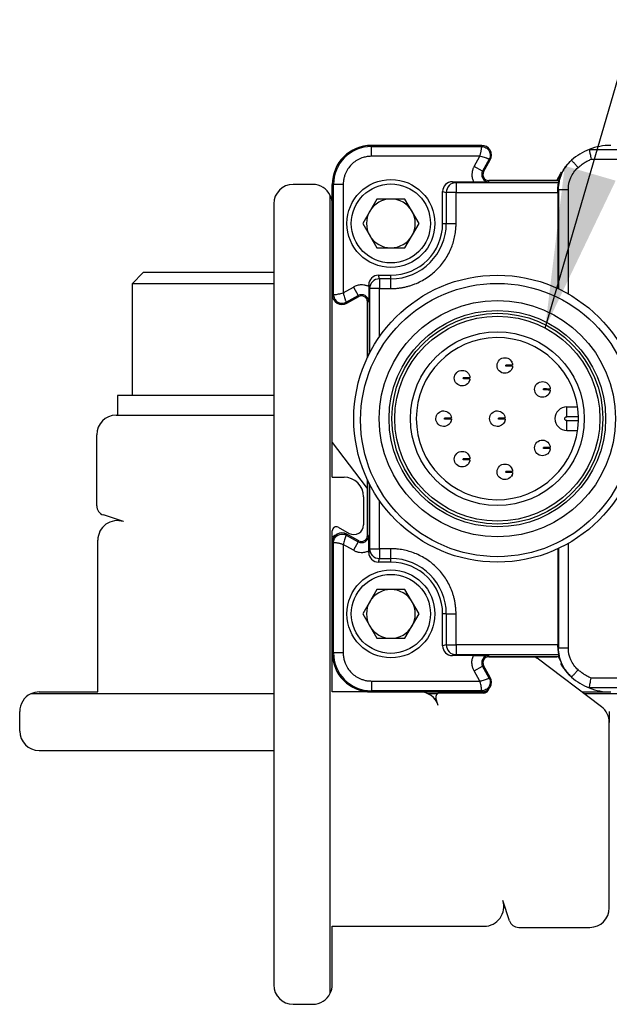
# Model space of a CAD drawing. Header units: millimetres. Extents: x 16 to 683, y 16 to 524.
# Tile 3 of 14: x 59 to 89, y 168 to 218. Entities that reach past the tile are written whole.
import ezdxf

# ---------------------------------------------------------------- set-up
doc = ezdxf.new("R2010")
doc.units = ezdxf.units.MM
doc.header["$LTSCALE"] = 2.5
doc.layers.add('DIMENSIONS', color=140, linetype='Continuous', lineweight=25)
doc.dimstyles.new('SLDDIMSTYLE2', dxfattribs={"dimtxt": 0.18, "dimasz": 8.255, "dimexe": 0, "dimexo": 0.0625, "dimgap": 0, "dimtad": 0, "dimtih": 1, "dimtoh": 1, "dimdec": 0, "dimrnd": 1e-09, "dimzin": 0, "dimdsep": 46, "dimtxsty": 'Standard', "dimsah": 1, "dimcen": 0.09, "dimadec": 0, "dimazin": 0, "dimtfac": 8.255, "dimtdec": 0, "dimtofl": 0, "dimtmove": 0, "dimatfit": 3, "dimfxl": 0, "dimfrac": 2, "dimtolj": 1, "dimtzin": 0, "dimarcsym": 0})

msp = doc.modelspace()

# ---------------------------------------------------------------- linework, layer by layer
for p, q in [((77.215, 211.505), (77.215, 211.444)), ((77.215, 211.505), (82.865, 211.505)), ((82.865, 211.505), (77.215, 211.505)), ((77.215, 210.944), (77.215, 211.444)), ((77.215, 211.444), (82.865, 211.444)), ((82.865, 211.444), (82.865, 211.505)), ((82.761, 210.944), (77.215, 210.944)), ((82.472, 210.423), (82.761, 210.944)), ((88.368, 211.297), (102.579, 211.297)), ((82.909, 210.18), (82.472, 210.423)), ((83.249, 210.792), (82.909, 210.18)), ((82.962, 210.151), (83.302, 210.762)), ((82.962, 210.151), (83.302, 210.762)), ((83.302, 210.762), (83.249, 210.792)), ((87.187, 210.435), (87.038, 210.256)), ((88.467, 210.797), (102.579, 210.797)), ((82.909, 210.18), (82.962, 210.151)), ((74.215, 209.505), (73.215, 209.505)), ((75.215, 203.855), (75.215, 209.505)), ((75.215, 209.505), (75.276, 209.505)), ((75.215, 209.505), (75.215, 208.755)), ((75.276, 203.855), (75.276, 209.505)), ((75.776, 209.505), (75.276, 209.505)), ((75.776, 209.505), (75.776, 203.958)), ((81.55, 209.593), (81.365, 209.639)), ((81.365, 209.639), (82.445, 209.639)), ((81.55, 209.593), (81.55, 209.093)), ((86.796, 209.593), (81.55, 209.593)), ((83.225, 209.705), (86.789, 209.705)), ((83.225, 209.644), (83.225, 209.705)), ((86.715, 209.705), (83.225, 209.705)), ((75.115, 168.069), (75.115, 208.941)), ((80.865, 209.14), (81.051, 209.093)), ((80.865, 207.505), (80.865, 209.14)), ((81.051, 209.093), (81.051, 207.505)), ((81.55, 209.093), (81.051, 209.093)), ((81.55, 207.505), (81.55, 209.093)), ((81.55, 209.093), (86.761, 209.093)), ((86.761, 209.216), (86.798, 209.25)), ((86.761, 209.093), (86.761, 204.171)), ((86.798, 209.25), (86.798, 204.154)), ((87.298, 203.894), (87.298, 209.25)), ((72.215, 208.505), (72.215, 168.505)), ((77.493, 208.755), (76.771, 207.505)), ((78.937, 208.755), (77.493, 208.755)), ((79.658, 207.505), (78.937, 208.755)), ((76.771, 207.505), (77.493, 206.255)), ((78.937, 206.255), (79.658, 207.505)), ((80.865, 207.505), (81.051, 207.505)), ((81.051, 207.505), (81.55, 207.505)), ((75.215, 206.255), (75.215, 203.855)), ((77.493, 206.255), (78.937, 206.255)), ((65.532, 204.985), (64.965, 204.418)), ((68.447, 204.985), (65.532, 204.985)), ((72.215, 204.985), (68.447, 204.985)), ((77.627, 204.669), (77.58, 204.855)), ((77.58, 204.855), (78.215, 204.855)), ((78.215, 204.669), (78.215, 204.855)), ((64.965, 204.418), (64.965, 198.685)), ((68.329, 204.418), (64.965, 204.418)), ((72.215, 204.418), (68.329, 204.418)), ((77.08, 204.355), (77.127, 204.169)), ((77.08, 204.275), (77.08, 204.355)), ((77.627, 204.669), (77.627, 204.169)), ((78.215, 204.669), (77.627, 204.669)), ((78.215, 204.169), (78.215, 204.669)), ((75.215, 203.855), (75.276, 203.855)), ((75.215, 194.505), (75.215, 203.855)), ((75.776, 203.958), (76.297, 204.248)), ((75.928, 203.471), (76.539, 203.811)), ((76.297, 204.248), (76.539, 203.811)), ((76.569, 203.757), (76.539, 203.811)), ((77.627, 204.169), (77.127, 204.169)), ((77.127, 204.169), (77.127, 200.862)), ((77.627, 204.169), (78.215, 204.169)), ((77.627, 201.695), (77.627, 204.169)), ((75.928, 203.471), (75.958, 203.418)), ((76.569, 203.757), (75.958, 203.418)), ((75.958, 203.418), (76.569, 203.757)), ((77.015, 200.635), (77.015, 203.495)), ((77.015, 203.495), (77.076, 203.495)), ((77.015, 203.495), (77.015, 200.635)), ((84.453, 200.422), (84.452, 200.422)), ((86.37, 198.797), (86.376, 198.797)), ((86.376, 199.197), (86.376, 199.197)), ((64.215, 198.685), (64.215, 197.685)), ((68.173, 198.685), (64.215, 198.685)), ((72.215, 198.685), (68.173, 198.685)), ((87.215, 197.605), (87.215, 198.105)), ((87.215, 198.105), (87.771, 198.105)), ((64.155, 197.685), (72.215, 197.685)), ((87.814, 197.605), (87.215, 197.605)), ((87.215, 197.405), (87.814, 197.405)), ((87.215, 196.905), (87.215, 197.405)), ((87.215, 196.905), (87.771, 196.905)), ((63.155, 193.046), (63.155, 196.685)), ((75.215, 196.286), (76.952, 193.992)), ((82.266, 195.623), (82.265, 195.623)), ((84.453, 194.976), (84.452, 194.976)), ((75.215, 194.505), (75.815, 194.505)), ((77.015, 191.515), (77.015, 194.374)), ((77.015, 194.374), (77.015, 191.515)), ((84.446, 194.576), (84.452, 194.576)), ((77.127, 194.147), (77.127, 190.84)), ((76.815, 193.505), (76.815, 192.066)), ((77.627, 190.84), (77.627, 193.314)), ((64.528, 192.231), (63.498, 192.571)), ((75.215, 191.155), (75.215, 191.765)), ((75.512, 191.94), (76.072, 191.629)), ((63.215, 183.505), (63.215, 191.282)), ((75.958, 191.592), (75.928, 191.539)), ((75.928, 191.539), (76.539, 191.199)), ((76.569, 191.252), (75.958, 191.592)), ((76.569, 191.252), (75.958, 191.592)), ((76.539, 191.199), (76.297, 190.762)), ((76.539, 191.199), (76.569, 191.252)), ((77.076, 191.515), (77.015, 191.515)), ((75.276, 191.155), (75.215, 191.155)), ((75.215, 185.505), (75.215, 191.155)), ((75.215, 191.155), (75.215, 188.755)), ((75.276, 185.505), (75.276, 191.155)), ((75.776, 191.051), (75.776, 185.505)), ((76.297, 190.762), (75.776, 191.051)), ((77.127, 190.84), (77.08, 190.655)), ((77.08, 190.655), (77.08, 190.735)), ((77.127, 190.84), (77.627, 190.84)), ((78.215, 190.84), (77.627, 190.84)), ((77.627, 190.84), (77.627, 190.341)), ((78.215, 190.341), (78.215, 190.84)), ((86.761, 190.839), (86.761, 185.917)), ((86.798, 190.856), (86.798, 185.759)), ((87.298, 185.759), (87.298, 191.116)), ((77.58, 190.155), (77.627, 190.341)), ((78.215, 190.155), (77.58, 190.155)), ((77.627, 190.341), (78.215, 190.341)), ((78.215, 190.155), (78.215, 190.341)), ((77.493, 188.755), (76.771, 187.505)), ((78.937, 188.755), (77.493, 188.755)), ((79.658, 187.505), (78.937, 188.755)), ((76.771, 187.505), (77.493, 186.255)), ((78.937, 186.255), (79.658, 187.505)), ((81.051, 187.505), (80.865, 187.505)), ((80.865, 185.87), (80.865, 187.505)), ((81.051, 187.505), (81.55, 187.505)), ((81.051, 187.505), (81.051, 185.917)), ((81.55, 185.917), (81.55, 187.505)), ((75.215, 186.255), (75.215, 185.505)), ((77.493, 186.255), (78.937, 186.255)), ((81.051, 185.917), (80.865, 185.87)), ((81.051, 185.917), (81.55, 185.917)), ((86.761, 185.917), (81.55, 185.917)), ((81.55, 185.917), (81.55, 185.417)), ((86.798, 185.759), (86.761, 185.794)), ((75.215, 185.505), (75.276, 185.505)), ((75.215, 183.505), (75.215, 185.505)), ((75.776, 185.505), (75.276, 185.505)), ((81.365, 185.37), (81.55, 185.417)), ((82.445, 185.37), (81.365, 185.37)), ((81.55, 185.417), (86.796, 185.417)), ((83.225, 185.305), (83.225, 185.366)), ((86.789, 185.305), (83.225, 185.305)), ((83.225, 185.305), (86.715, 185.305)), ((88.998, 182.745), (85.702, 185.242)), ((86.789, 185.305), (87.047, 184.758)), ((82.472, 184.587), (82.909, 184.829)), ((82.962, 184.859), (82.909, 184.829)), ((83.249, 184.218), (82.909, 184.829)), ((83.302, 184.248), (82.962, 184.859)), ((83.302, 184.248), (82.962, 184.859)), ((87.038, 184.753), (87.187, 184.575)), ((82.761, 184.066), (82.472, 184.587)), ((83.249, 184.218), (83.302, 184.248)), ((102.579, 184.213), (88.467, 184.213)), ((77.215, 184.066), (82.761, 184.066)), ((77.215, 184.066), (77.215, 183.566)), ((102.579, 183.713), (88.368, 183.713)), ((72.215, 183.405), (59.779, 183.405)), ((60.215, 183.505), (63.215, 183.505)), ((77.215, 183.505), (75.215, 183.505)), ((82.865, 183.566), (77.215, 183.566)), ((77.215, 183.505), (77.215, 183.566)), ((82.865, 183.505), (77.215, 183.505)), ((77.215, 183.505), (82.865, 183.505)), ((80.591, 183.405), (80.128, 183.405)), ((80.641, 182.818), (80.521, 183.182)), ((82.949, 183.445), (80.711, 183.445)), ((82.865, 183.505), (82.865, 183.566)), ((82.865, 183.505), (83.129, 183.505)), ((87.996, 183.505), (89.465, 183.505)), ((100.651, 183.405), (88.128, 183.405)), ((59.215, 181.505), (59.215, 182.505)), ((89.395, 182.505), (89.395, 181.948)), ((89.395, 172.445), (89.395, 181.948)), ((60.215, 180.505), (72.215, 180.505)), ((84.281, 171.788), (83.941, 172.818)), ((75.215, 171.505), (82.992, 171.505)), ((75.215, 168.505), (75.215, 171.505)), ((84.756, 171.445), (88.395, 171.445)), ((73.215, 167.505), (74.215, 167.505))]:
    msp.add_line(p, q)
at = {"flags": 128}
for points in [[(87.123, 210.38), (87.173, 210.441), (87.356, 210.639)], [(86.715, 209.705), (86.917, 210.089), (86.941, 210.127)], [(76.952, 193.992), (76.998, 193.926), (77.015, 193.899)], [(85.609, 185.305), (85.636, 185.288), (85.702, 185.242)]]:
    msp.add_lwpolyline(points, dxfattribs=at)
for centre, radius in [((78.215, 207.505), 2.25), ((78.215, 207.505), 2.025), ((83.665, 197.505), 7.35), ((83.663, 197.435), 7), ((83.665, 197.505), 6.051), ((83.665, 197.505), 5.543), ((83.665, 197.505), 5.4), ((83.665, 197.505), 5.25), ((83.665, 197.505), 4.45), ((78.215, 187.505), 2.25), ((78.215, 187.505), 2.025)]:
    msp.add_circle(centre, radius)
for centre, radius, start, end in [((77.215, 209.505), 2, 90, 180), ((77.215, 209.505), 2, 90, 180), ((77.215, 209.505), 1.939, 90, 180), ((82.865, 211.005), 0.5, 330.9454, 89.9997), ((82.865, 211.005), 0.5, 330.9454, 90), ((89.465, 208.504), 3.001, 90, 111.4428), ((89.465, 208.504), 3.001, 111.4429, 131.7934), ((83.225, 210.005), 0.361, 150.9454, 270), ((83.225, 210.005), 0.3, 150.9454, 270), ((83.225, 210.005), 0.3, 150.9454, 270), ((73.215, 208.505), 1, 90, 180), ((74.215, 208.505), 1, 25.8419, 90), ((81.551, 209.093), 0.5, 135.0188, 179.9833), ((81.55, 209.093), 0.5, 90.0224, 135.0218), ((74.215, 208.505), 1, 0, 25.8419), ((78.215, 207.505), 1.25, 90, 150), ((78.215, 207.505), 1.25, 30, 90), ((78.215, 207.505), 1.25, 150, 210), ((78.215, 207.505), 1.25, 330, 30), ((78.215, 207.505), 2.836, 270, 0), ((78.215, 207.505), 2.65, 270, 0), ((78.215, 207.505), 1.25, 210, 270), ((78.215, 207.505), 1.25, 270, 330), ((77.626, 204.169), 0.5, 134.9782, 179.9776), ((77.627, 204.169), 0.5, 90.0167, 134.9812), ((75.715, 203.855), 0.5, 180, 299.0546), ((75.715, 203.855), 0.5, 180, 299.0546), ((76.715, 203.495), 0.361, 0, 119.0546), ((76.715, 203.495), 0.3, 0, 119.0546), ((76.715, 203.495), 0.3, 0, 119.0546), ((83.665, 197.505), 4.15, 1.3808, 358.6192), ((87.215, 197.505), 0.6, 90, 270), ((64.155, 196.685), 1, 90, 180), ((83.665, 197.505), 4.15, 358.6192, 1.3808), ((75.815, 193.505), 1, 0, 90), ((63.655, 193.046), 0.5, 180, 251.7371), ((64.215, 191.282), 1, 71.7371, 180), ((75.415, 191.765), 0.2, 60.9454, 180), ((76.315, 192.066), 0.5, 240.9454, 0), ((75.715, 191.155), 0.5, 60.9454, 180), ((75.715, 191.155), 0.5, 60.9454, 180), ((75.455, 191.239), 0.3, 103.5085, 143.2046), ((76.715, 191.515), 0.361, 240.9454, 360), ((76.715, 191.515), 0.3, 240.9454, 0), ((76.715, 191.515), 0.3, 240.9454, 0), ((77.626, 190.84), 0.5, 180.0224, 225.0218), ((77.627, 190.841), 0.5, 225.0188, 269.9833), ((78.215, 187.505), 2.836, 0, 90), ((78.215, 187.505), 2.65, 0, 90), ((78.215, 187.505), 1.25, 90, 150), ((78.215, 187.505), 1.25, 30, 90), ((78.215, 187.505), 1.25, 150, 210), ((78.215, 187.505), 1.25, 330, 30), ((78.215, 187.505), 1.25, 210, 270), ((78.215, 187.505), 1.25, 270, 330), ((81.551, 185.917), 0.5, 180.0167, 224.9812), ((77.215, 185.505), 2, 180, 270), ((77.215, 185.505), 2, 180, 270), ((77.215, 185.505), 1.939, 180, 270), ((81.55, 185.916), 0.5, 224.9782, 269.9776), ((83.225, 185.005), 0.361, 90, 209.0546), ((83.225, 185.005), 0.3, 90, 209.0546), ((83.225, 185.005), 0.3, 90, 209.0546), ((89.465, 186.506), 3.001, 211.1297, 226.1055), ((82.865, 184.005), 0.5, 270, 29.0546), ((82.865, 184.005), 0.5, 270, 29.0546), ((89.465, 186.506), 3.001, 228.2066, 248.5571), ((82.949, 183.745), 0.3, 270, 346.4915), ((89.465, 186.506), 3.001, 248.5572, 270), ((60.215, 182.505), 1, 115.8419, 180), ((60.215, 182.505), 1, 90, 115.8419), ((79.692, 182.505), 1, 18.2629, 90), ((80.711, 183.245), 0.2, 90, 198.2629), ((88.395, 181.948), 1, 0, 52.8533), ((60.215, 181.505), 1, 180, 270), ((82.992, 172.505), 1, 270, 18.2629), ((88.395, 172.445), 1, 270, 0), ((84.756, 171.945), 0.5, 198.2629, 270), ((73.215, 168.505), 1, 180, 270), ((74.215, 168.505), 1, 334.1581, 0), ((74.215, 168.505), 1, 270, 334.1581)]:
    msp.add_arc(centre, radius, start, end)
for centre, major_axis, ratio, start_param, end_param in [((81.365, 209.139), (0.485, -0.121), 0.999353, 1.815838, 3.386329), ((86.76, 209.093), (0, 0.5), 0.003491, 4.712389, 4.960038), ((77.58, 204.355), (0.121, -0.485), 0.999353, 2.896856, 4.467348), ((77.58, 190.655), (0.121, 0.485), 0.999353, 1.815838, 3.386329), ((81.365, 185.87), (0.485, 0.121), 0.999353, 2.896856, 4.467348), ((86.76, 185.917), (0, 0.5), 0.003491, 4.46474, 4.712389)]:
    msp.add_ellipse(centre, major_axis=major_axis, ratio=ratio, start_param=start_param, end_param=end_param)
for points, knots in [([(82.761, 210.944), (82.769, 210.967), (82.786, 211.014), (82.806, 211.086), (82.824, 211.159), (82.838, 211.23), (82.849, 211.299), (82.858, 211.359), (82.863, 211.403), (82.865, 211.436), (82.865, 211.441), (82.865, 211.444)], [0, 0, 0, 0, 0.092668, 0.189118, 0.289626, 0.394437, 0.503768, 0.626529, 0.750927, 0.853155, 1, 1, 1, 1]), ([(82.865, 211.444), (82.941, 211.444), (83.017, 211.424), (83.149, 211.348), (83.205, 211.293), (83.282, 211.162), (83.303, 211.086), (83.305, 210.934), (83.286, 210.858), (83.249, 210.792)], [0, 0, 0, 0, 0.25, 0.25, 0.5, 0.5, 0.75, 0.75, 1, 1, 1, 1]), ([(77.215, 210.944), (77.179, 210.943), (77.106, 210.941), (76.998, 210.929), (76.892, 210.909), (76.787, 210.88), (76.627, 210.824), (76.419, 210.716), (76.191, 210.529), (76.003, 210.301), (75.885, 210.072), (75.818, 209.864), (75.782, 209.686), (75.778, 209.565), (75.776, 209.505)], [0, 0, 0, 0, 0.048274, 0.096154, 0.143915, 0.191834, 0.240185, 0.369997, 0.500048, 0.62986, 0.759911, 0.840101, 0.919702, 1, 1, 1, 1]), ([(83.249, 210.792), (83.248, 210.792), (83.246, 210.793), (83.233, 210.799), (83.215, 210.807), (83.192, 210.817), (83.167, 210.828), (83.139, 210.839), (83.089, 210.858), (83.006, 210.886), (82.885, 210.921), (82.802, 210.936), (82.761, 210.944)], [0, 0, 0, 0, 0.086836, 0.168372, 0.244617, 0.315583, 0.381285, 0.441744, 0.496984, 0.677539, 0.844852, 1, 1, 1, 1]), ([(88.368, 211.297), (88.368, 211.296), (88.368, 211.295), (88.37, 211.283), (88.376, 211.257), (88.384, 211.213), (88.396, 211.147), (88.414, 211.059), (88.438, 210.94), (88.457, 210.847), (88.467, 210.797)], [0, 0, 0, 0, 0.0716494, 0.1561555, 0.2535932, 0.3791691, 0.5023005, 0.6421508, 0.808046, 1, 1, 1, 1]), ([(82.472, 210.423), (82.461, 210.403), (82.44, 210.363), (82.415, 210.3), (82.395, 210.239), (82.374, 210.151), (82.358, 210.016), (82.37, 209.864), (82.402, 209.744), (82.426, 209.681), (82.44, 209.65), (82.445, 209.639)], [0, 0, 0, 0, 0.083629, 0.167268, 0.250927, 0.318973, 0.500224, 0.750615, 0.874587, 0.95769, 1, 1, 1, 1]), ([(86.798, 209.25), (86.798, 209.522), (86.856, 209.807), (87.089, 210.327), (87.262, 210.56), (87.465, 210.741)], [0, 0, 0, 0, 0.5, 0.5, 1, 1, 1, 1]), ([(87.298, 209.25), (87.298, 209.46), (87.343, 209.671), (87.515, 210.055), (87.642, 210.228), (87.798, 210.369)], [0, 0, 0, 0, 0.5, 0.5, 1, 1, 1, 1]), ([(87.798, 210.369), (87.759, 210.412), (87.717, 210.46), (87.635, 210.552), (87.595, 210.596), (87.53, 210.669), (87.505, 210.697), (87.472, 210.733), (87.465, 210.741), (87.465, 210.741)], [0, 0, 0, 0, 0.25, 0.25, 0.5, 0.5, 0.75, 0.75, 1, 1, 1, 1]), ([(87.798, 210.369), (87.832, 210.398), (87.899, 210.456), (88.005, 210.536), (88.133, 210.623), (88.286, 210.714), (88.407, 210.769), (88.467, 210.797)], [0, 0, 0, 0, 0.166671, 0.333344, 0.500023, 0.750019, 1, 1, 1, 1]), ([(87.061, 210.242), (86.987, 210.138), (86.868, 209.973), (86.81, 209.778), (86.789, 209.705)], [0, 0, 0, 0, 0.624729, 1, 1, 1, 1]), ([(82.445, 209.639), (82.606, 209.639), (82.759, 209.64), (83.017, 209.642), (83.122, 209.643), (83.225, 209.644)], [0, 0, 0, 0, 0.5, 0.5, 1, 1, 1, 1]), ([(86.761, 209.216), (86.761, 209.323), (86.77, 209.418), (86.788, 209.554), (86.796, 209.592), (86.796, 209.593)], [0, 0, 0, 0, 0.5, 0.5, 1, 1, 1, 1]), ([(86.789, 209.705), (86.789, 209.686), (86.789, 209.649), (86.794, 209.612), (86.796, 209.593)], [0, 0, 0, 0, 0.492594, 1, 1, 1, 1]), ([(86.798, 209.25), (86.798, 209.25), (86.809, 209.25), (86.858, 209.25), (86.896, 209.25), (86.994, 209.25), (87.053, 209.25), (87.176, 209.25), (87.239, 209.25), (87.298, 209.25)], [0, 0, 0, 0, 0.25, 0.25, 0.5, 0.5, 0.75, 0.75, 1, 1, 1, 1]), ([(78.215, 204.169), (78.275, 204.17), (78.394, 204.172), (78.574, 204.187), (78.752, 204.211), (78.928, 204.245), (79.103, 204.288), (79.274, 204.341), (79.494, 204.421), (79.755, 204.54), (80.049, 204.711), (80.325, 204.913), (80.577, 205.143), (80.807, 205.395), (81.075, 205.762), (81.329, 206.253), (81.482, 206.775), (81.535, 207.15), (81.549, 207.36), (81.55, 207.465), (81.55, 207.505)], [0, 0, 0, 0, 0.034297, 0.068595, 0.102892, 0.137189, 0.171487, 0.205784, 0.240081, 0.305071, 0.370065, 0.435124, 0.500166, 0.565492, 0.630155, 0.760076, 0.879937, 0.939684, 0.97707, 1, 1, 1, 1]), ([(77.08, 204.275), (77.06, 204.284), (77.018, 204.302), (76.953, 204.323), (76.891, 204.339), (76.802, 204.354), (76.666, 204.361), (76.516, 204.338), (76.398, 204.297), (76.337, 204.269), (76.307, 204.253), (76.297, 204.248)], [0, 0, 0, 0, 0.083629, 0.167268, 0.250927, 0.318973, 0.500224, 0.750615, 0.874587, 0.95769, 1, 1, 1, 1]), ([(77.08, 204.275), (77.08, 204.113), (77.08, 203.961), (77.078, 203.703), (77.077, 203.598), (77.076, 203.495)], [0, 0, 0, 0, 0.5, 0.5, 1, 1, 1, 1]), ([(75.276, 203.855), (75.277, 203.855), (75.279, 203.855), (75.293, 203.856), (75.313, 203.857), (75.338, 203.86), (75.365, 203.863), (75.394, 203.866), (75.448, 203.874), (75.534, 203.89), (75.656, 203.918), (75.737, 203.945), (75.776, 203.958)], [0, 0, 0, 0, 0.0868359, 0.1683716, 0.2446165, 0.3155825, 0.3812849, 0.4417434, 0.4969837, 0.6775394, 0.8448523, 1, 1, 1, 1]), ([(75.276, 203.855), (75.276, 203.792), (75.29, 203.72), (75.362, 203.583), (75.42, 203.519), (75.564, 203.434), (75.648, 203.414), (75.803, 203.418), (75.873, 203.44), (75.928, 203.471)], [0, 0, 0, 0, 0.25, 0.25, 0.5, 0.5, 0.75, 0.75, 1, 1, 1, 1]), ([(75.776, 203.958), (75.779, 203.939), (75.786, 203.897), (75.806, 203.813), (75.835, 203.71), (75.867, 203.615), (75.893, 203.548), (75.91, 203.507), (75.924, 203.478), (75.927, 203.474), (75.928, 203.471)], [0, 0, 0, 0, 0.075855, 0.160766, 0.331565, 0.503391, 0.626168, 0.750737, 0.853084, 1, 1, 1, 1]), ([(83.648, 200.234), (83.65, 200.339), (83.694, 200.442), (83.845, 200.588), (83.949, 200.63), (84.054, 200.628)], [0, 0, 0, 0, 0.5, 0.5, 1, 1, 1, 1]), ([(84.054, 200.628), (84.154, 200.626), (84.254, 200.585), (84.398, 200.446), (84.443, 200.348), (84.447, 200.247)], [0, 0, 0, 0, 0.5, 0.5, 1, 1, 1, 1]), ([(84.098, 200.202), (84.097, 200.211), (84.097, 200.227), (84.098, 200.244), (84.098, 200.252)], [0, 0, 0, 0, 0.4999005, 1, 1, 1, 1]), ([(84.448, 200.247), (84.447, 200.247), (84.445, 200.247), (84.433, 200.247), (84.404, 200.248), (84.355, 200.249), (84.281, 200.25), (84.224, 200.25), (84.163, 200.251), (84.119, 200.252), (84.098, 200.252)], [0, 0, 0, 0, 0.120129, 0.2376, 0.353255, 0.624004, 0.73408, 0.835323, 0.920439, 1, 1, 1, 1]), ([(81.461, 199.586), (81.463, 199.691), (81.507, 199.794), (81.658, 199.94), (81.762, 199.982), (81.867, 199.98)], [0, 0, 0, 0, 0.5, 0.5, 1, 1, 1, 1]), ([(81.867, 199.98), (81.968, 199.979), (82.067, 199.938), (82.211, 199.798), (82.256, 199.7), (82.261, 199.599)], [0, 0, 0, 0, 0.5, 0.5, 1, 1, 1, 1]), ([(84.042, 199.828), (83.937, 199.83), (83.834, 199.874), (83.688, 200.025), (83.646, 200.129), (83.648, 200.234)], [0, 0, 0, 0, 0.5, 0.5, 1, 1, 1, 1]), ([(84.447, 200.197), (84.439, 200.097), (84.392, 200), (84.243, 199.865), (84.142, 199.827), (84.042, 199.828)], [0, 0, 0, 0, 0.5, 0.5, 1, 1, 1, 1]), ([(84.447, 200.197), (84.446, 200.197), (84.444, 200.197), (84.431, 200.197), (84.411, 200.198), (84.386, 200.198), (84.359, 200.198), (84.323, 200.199), (84.278, 200.2), (84.216, 200.201), (84.157, 200.2), (84.113, 200.202), (84.098, 200.202)], [0, 0, 0, 0, 0.128865, 0.251264, 0.363798, 0.46414, 0.55099, 0.624213, 0.748808, 0.835186, 0.942651, 1, 1, 1, 1]), ([(84.447, 200.197), (84.445, 200.185), (84.443, 200.161), (84.436, 200.128), (84.427, 200.098), (84.413, 200.064), (84.397, 200.031), (84.39, 200.021), (84.392, 200.025), (84.396, 200.032), (84.398, 200.035)], [0, 0, 0, 0, 0.1000366, 0.1986669, 0.299058, 0.4042183, 0.6108889, 0.8050409, 0.9028415, 1, 1, 1, 1]), ([(81.855, 199.18), (81.75, 199.182), (81.647, 199.227), (81.501, 199.377), (81.459, 199.482), (81.461, 199.586)], [0, 0, 0, 0, 0.5, 0.5, 1, 1, 1, 1]), ([(82.26, 199.549), (82.252, 199.449), (82.205, 199.352), (82.056, 199.217), (81.956, 199.179), (81.855, 199.18)], [0, 0, 0, 0, 0.5, 0.5, 1, 1, 1, 1]), ([(82.261, 199.599), (82.26, 199.599), (82.258, 199.599), (82.246, 199.6), (82.218, 199.6), (82.169, 199.601), (82.094, 199.602), (82.037, 199.603), (81.976, 199.604), (81.932, 199.604), (81.911, 199.605)], [0, 0, 0, 0, 0.120129, 0.2376, 0.353255, 0.624004, 0.73408, 0.835323, 0.920439, 1, 1, 1, 1]), ([(81.911, 199.555), (81.911, 199.563), (81.91, 199.58), (81.911, 199.596), (81.911, 199.605)], [0, 0, 0, 0, 0.4999, 1, 1, 1, 1]), ([(82.26, 199.549), (82.259, 199.549), (82.257, 199.549), (82.244, 199.55), (82.224, 199.55), (82.199, 199.55), (82.172, 199.551), (82.136, 199.551), (82.091, 199.552), (82.029, 199.553), (81.97, 199.553), (81.926, 199.554), (81.911, 199.555)], [0, 0, 0, 0, 0.1288652, 0.2512641, 0.3637983, 0.4641401, 0.5509895, 0.6242135, 0.7488077, 0.835186, 0.9426507, 1, 1, 1, 1]), ([(82.26, 199.549), (82.259, 199.537), (82.256, 199.514), (82.249, 199.481), (82.24, 199.451), (82.227, 199.416), (82.21, 199.384), (82.203, 199.373), (82.205, 199.377), (82.209, 199.384), (82.211, 199.387)], [0, 0, 0, 0, 0.1000366, 0.1986669, 0.299058, 0.4042183, 0.6108889, 0.8050409, 0.9028415, 1, 1, 1, 1]), ([(85.572, 199.009), (85.573, 199.113), (85.618, 199.217), (85.768, 199.363), (85.873, 199.404), (85.978, 199.403)], [0, 0, 0, 0, 0.5, 0.5, 1, 1, 1, 1]), ([(85.978, 199.403), (86.078, 199.401), (86.177, 199.36), (86.322, 199.22), (86.366, 199.122), (86.371, 199.022)], [0, 0, 0, 0, 0.5, 0.5, 1, 1, 1, 1]), ([(85.966, 198.603), (85.861, 198.604), (85.757, 198.649), (85.612, 198.799), (85.57, 198.904), (85.572, 199.009)], [0, 0, 0, 0, 0.5, 0.5, 1, 1, 1, 1]), ([(86.37, 198.972), (86.363, 198.871), (86.315, 198.775), (86.167, 198.639), (86.066, 198.601), (85.966, 198.603)], [0, 0, 0, 0, 0.5, 0.5, 1, 1, 1, 1]), ([(86.021, 198.977), (86.021, 198.985), (86.021, 199.002), (86.022, 199.019), (86.022, 199.027)], [0, 0, 0, 0, 0.4999005, 1, 1, 1, 1]), ([(86.37, 198.972), (86.37, 198.972), (86.368, 198.972), (86.354, 198.972), (86.334, 198.972), (86.31, 198.973), (86.282, 198.973), (86.246, 198.974), (86.201, 198.974), (86.139, 198.975), (86.08, 198.975), (86.036, 198.976), (86.021, 198.977)], [0, 0, 0, 0, 0.1288652, 0.2512641, 0.3637983, 0.4641401, 0.5509895, 0.6242135, 0.7488077, 0.835186, 0.9426507, 1, 1, 1, 1]), ([(86.371, 199.022), (86.37, 199.022), (86.369, 199.022), (86.357, 199.022), (86.328, 199.022), (86.279, 199.023), (86.205, 199.024), (86.147, 199.025), (86.087, 199.026), (86.043, 199.027), (86.022, 199.027)], [0, 0, 0, 0, 0.120129, 0.2376, 0.353255, 0.624004, 0.73408, 0.835323, 0.920439, 1, 1, 1, 1]), ([(86.37, 198.972), (86.369, 198.96), (86.367, 198.936), (86.359, 198.903), (86.35, 198.873), (86.337, 198.838), (86.32, 198.806), (86.314, 198.796), (86.316, 198.799), (86.32, 198.806), (86.322, 198.81)], [0, 0, 0, 0, 0.100037, 0.198667, 0.299058, 0.404218, 0.610889, 0.805041, 0.902842, 1, 1, 1, 1]), ([(80.515, 197.511), (80.517, 197.616), (80.561, 197.719), (80.712, 197.865), (80.817, 197.906), (80.921, 197.905)], [0, 0, 0, 0, 0.5, 0.5, 1, 1, 1, 1]), ([(80.921, 197.905), (81.022, 197.903), (81.121, 197.862), (81.266, 197.722), (81.31, 197.624), (81.315, 197.524)], [0, 0, 0, 0, 0.5, 0.5, 1, 1, 1, 1]), ([(83.265, 197.511), (83.267, 197.616), (83.311, 197.719), (83.462, 197.865), (83.567, 197.906), (83.671, 197.905)], [0, 0, 0, 0, 0.5, 0.5, 1, 1, 1, 1]), ([(83.671, 197.905), (83.772, 197.903), (83.871, 197.862), (84.016, 197.722), (84.06, 197.624), (84.065, 197.524)], [0, 0, 0, 0, 0.5, 0.5, 1, 1, 1, 1]), ([(80.909, 197.105), (80.804, 197.106), (80.701, 197.151), (80.555, 197.301), (80.514, 197.406), (80.515, 197.511)], [0, 0, 0, 0, 0.5, 0.5, 1, 1, 1, 1]), ([(81.314, 197.474), (81.306, 197.374), (81.259, 197.277), (81.11, 197.141), (81.01, 197.103), (80.909, 197.105)], [0, 0, 0, 0, 0.5, 0.5, 1, 1, 1, 1]), ([(80.965, 197.479), (80.965, 197.487), (80.965, 197.504), (80.965, 197.521), (80.966, 197.529)], [0, 0, 0, 0, 0.4999, 1, 1, 1, 1]), ([(81.314, 197.474), (81.313, 197.474), (81.311, 197.474), (81.298, 197.474), (81.278, 197.474), (81.253, 197.475), (81.226, 197.475), (81.19, 197.476), (81.145, 197.476), (81.083, 197.478), (81.024, 197.477), (80.98, 197.479), (80.965, 197.479)], [0, 0, 0, 0, 0.128865, 0.251264, 0.363798, 0.46414, 0.55099, 0.624213, 0.748808, 0.835186, 0.942651, 1, 1, 1, 1]), ([(81.315, 197.524), (81.314, 197.524), (81.313, 197.524), (81.3, 197.524), (81.272, 197.525), (81.223, 197.525), (81.148, 197.526), (81.091, 197.527), (81.03, 197.528), (80.987, 197.529), (80.966, 197.529)], [0, 0, 0, 0, 0.120129, 0.2376, 0.353255, 0.624004, 0.73408, 0.835323, 0.920439, 1, 1, 1, 1]), ([(81.314, 197.474), (81.313, 197.462), (81.31, 197.438), (81.303, 197.405), (81.294, 197.375), (81.281, 197.341), (81.264, 197.308), (81.257, 197.298), (81.26, 197.301), (81.264, 197.308), (81.266, 197.312)], [0, 0, 0, 0, 0.100037, 0.198667, 0.299058, 0.404218, 0.610889, 0.805041, 0.902842, 1, 1, 1, 1]), ([(83.659, 197.105), (83.554, 197.106), (83.451, 197.151), (83.305, 197.301), (83.264, 197.406), (83.265, 197.511)], [0, 0, 0, 0, 0.5, 0.5, 1, 1, 1, 1]), ([(84.064, 197.474), (84.056, 197.374), (84.009, 197.277), (83.86, 197.141), (83.76, 197.103), (83.659, 197.105)], [0, 0, 0, 0, 0.5, 0.5, 1, 1, 1, 1]), ([(83.715, 197.479), (83.715, 197.487), (83.715, 197.504), (83.715, 197.521), (83.716, 197.529)], [0, 0, 0, 0, 0.4999, 1, 1, 1, 1]), ([(84.064, 197.474), (84.063, 197.474), (84.061, 197.474), (84.048, 197.474), (84.028, 197.474), (84.003, 197.475), (83.976, 197.475), (83.94, 197.476), (83.895, 197.476), (83.833, 197.478), (83.774, 197.477), (83.73, 197.479), (83.715, 197.479)], [0, 0, 0, 0, 0.128865, 0.251264, 0.363798, 0.46414, 0.55099, 0.624213, 0.748808, 0.835186, 0.942651, 1, 1, 1, 1]), ([(84.065, 197.524), (84.064, 197.524), (84.063, 197.524), (84.05, 197.524), (84.022, 197.525), (83.973, 197.525), (83.898, 197.526), (83.841, 197.527), (83.78, 197.528), (83.737, 197.529), (83.716, 197.529)], [0, 0, 0, 0, 0.120129, 0.2376, 0.353255, 0.624004, 0.73408, 0.835323, 0.920439, 1, 1, 1, 1]), ([(84.064, 197.474), (84.063, 197.462), (84.06, 197.438), (84.053, 197.405), (84.044, 197.375), (84.031, 197.341), (84.014, 197.308), (84.007, 197.298), (84.01, 197.301), (84.014, 197.308), (84.016, 197.312)], [0, 0, 0, 0, 0.100037, 0.198667, 0.299058, 0.404218, 0.610889, 0.805041, 0.902842, 1, 1, 1, 1]), ([(85.572, 196.013), (85.573, 196.118), (85.618, 196.221), (85.768, 196.367), (85.873, 196.409), (85.978, 196.407)], [0, 0, 0, 0, 0.5, 0.5, 1, 1, 1, 1]), ([(85.978, 196.407), (86.078, 196.405), (86.177, 196.364), (86.322, 196.225), (86.366, 196.127), (86.371, 196.026)], [0, 0, 0, 0, 0.5, 0.5, 1, 1, 1, 1]), ([(81.461, 195.435), (81.463, 195.54), (81.507, 195.644), (81.658, 195.789), (81.762, 195.831), (81.867, 195.829)], [0, 0, 0, 0, 0.5, 0.5, 1, 1, 1, 1]), ([(81.867, 195.829), (81.968, 195.828), (82.067, 195.787), (82.211, 195.647), (82.256, 195.549), (82.261, 195.448)], [0, 0, 0, 0, 0.5, 0.5, 1, 1, 1, 1]), ([(85.966, 195.607), (85.861, 195.609), (85.757, 195.653), (85.612, 195.804), (85.57, 195.908), (85.572, 196.013)], [0, 0, 0, 0, 0.5, 0.5, 1, 1, 1, 1]), ([(86.37, 195.976), (86.363, 195.876), (86.315, 195.779), (86.167, 195.644), (86.066, 195.606), (85.966, 195.607)], [0, 0, 0, 0, 0.5, 0.5, 1, 1, 1, 1]), ([(86.021, 195.981), (86.021, 195.99), (86.021, 196.006), (86.022, 196.023), (86.022, 196.031)], [0, 0, 0, 0, 0.4999, 1, 1, 1, 1]), ([(86.37, 195.976), (86.37, 195.976), (86.368, 195.976), (86.354, 195.976), (86.334, 195.977), (86.31, 195.977), (86.282, 195.977), (86.246, 195.978), (86.201, 195.979), (86.139, 195.98), (86.08, 195.979), (86.036, 195.981), (86.021, 195.981)], [0, 0, 0, 0, 0.128865, 0.251264, 0.363798, 0.46414, 0.55099, 0.624213, 0.748808, 0.835186, 0.942651, 1, 1, 1, 1]), ([(86.371, 196.026), (86.37, 196.026), (86.369, 196.026), (86.357, 196.026), (86.328, 196.027), (86.279, 196.028), (86.205, 196.029), (86.147, 196.029), (86.087, 196.03), (86.043, 196.031), (86.022, 196.031)], [0, 0, 0, 0, 0.120129, 0.2376, 0.353255, 0.624004, 0.73408, 0.835323, 0.920439, 1, 1, 1, 1]), ([(86.37, 195.976), (86.369, 195.964), (86.367, 195.94), (86.359, 195.907), (86.35, 195.877), (86.337, 195.843), (86.32, 195.81), (86.314, 195.8), (86.316, 195.804), (86.32, 195.811), (86.322, 195.814)], [0, 0, 0, 0, 0.100037, 0.198667, 0.299058, 0.404218, 0.610889, 0.805041, 0.902842, 1, 1, 1, 1]), ([(81.855, 195.029), (81.75, 195.031), (81.647, 195.076), (81.501, 195.226), (81.459, 195.331), (81.461, 195.435)], [0, 0, 0, 0, 0.5, 0.5, 1, 1, 1, 1]), ([(82.26, 195.398), (82.252, 195.298), (82.205, 195.202), (82.056, 195.066), (81.956, 195.028), (81.855, 195.029)], [0, 0, 0, 0, 0.5, 0.5, 1, 1, 1, 1]), ([(82.261, 195.448), (82.26, 195.448), (82.258, 195.448), (82.246, 195.449), (82.218, 195.449), (82.169, 195.45), (82.094, 195.451), (82.037, 195.452), (81.976, 195.453), (81.932, 195.453), (81.911, 195.454)], [0, 0, 0, 0, 0.120129, 0.2376, 0.353255, 0.624004, 0.73408, 0.835323, 0.920439, 1, 1, 1, 1]), ([(81.911, 195.404), (81.911, 195.412), (81.91, 195.429), (81.911, 195.445), (81.911, 195.454)], [0, 0, 0, 0, 0.4999, 1, 1, 1, 1]), ([(82.26, 195.398), (82.259, 195.398), (82.257, 195.398), (82.244, 195.399), (82.224, 195.399), (82.199, 195.399), (82.172, 195.4), (82.136, 195.4), (82.091, 195.401), (82.029, 195.402), (81.97, 195.402), (81.926, 195.403), (81.911, 195.404)], [0, 0, 0, 0, 0.128865, 0.251264, 0.363798, 0.46414, 0.55099, 0.624213, 0.748808, 0.835186, 0.942651, 1, 1, 1, 1]), ([(82.26, 195.398), (82.259, 195.386), (82.256, 195.363), (82.249, 195.33), (82.24, 195.3), (82.227, 195.265), (82.21, 195.233), (82.203, 195.222), (82.205, 195.226), (82.209, 195.233), (82.211, 195.236)], [0, 0, 0, 0, 0.100037, 0.198667, 0.299058, 0.404218, 0.610889, 0.805041, 0.902842, 1, 1, 1, 1]), ([(84.042, 194.382), (83.937, 194.383), (83.834, 194.428), (83.688, 194.578), (83.646, 194.683), (83.648, 194.788)], [0, 0, 0, 0, 0.5, 0.5, 1, 1, 1, 1]), ([(83.648, 194.788), (83.65, 194.892), (83.694, 194.996), (83.845, 195.142), (83.949, 195.183), (84.054, 195.182)], [0, 0, 0, 0, 0.5, 0.5, 1, 1, 1, 1]), ([(84.447, 194.751), (84.439, 194.65), (84.392, 194.554), (84.243, 194.418), (84.142, 194.38), (84.042, 194.382)], [0, 0, 0, 0, 0.5, 0.5, 1, 1, 1, 1]), ([(84.054, 195.182), (84.154, 195.18), (84.254, 195.139), (84.398, 194.999), (84.443, 194.901), (84.447, 194.801)], [0, 0, 0, 0, 0.5, 0.5, 1, 1, 1, 1]), ([(84.098, 194.756), (84.097, 194.764), (84.097, 194.781), (84.098, 194.798), (84.098, 194.806)], [0, 0, 0, 0, 0.4999, 1, 1, 1, 1]), ([(84.448, 194.801), (84.447, 194.801), (84.445, 194.801), (84.433, 194.801), (84.404, 194.801), (84.355, 194.802), (84.281, 194.803), (84.224, 194.804), (84.163, 194.805), (84.119, 194.806), (84.098, 194.806)], [0, 0, 0, 0, 0.1201292, 0.2376004, 0.3532546, 0.6240038, 0.7340801, 0.8353235, 0.9204386, 1, 1, 1, 1]), ([(84.447, 194.751), (84.446, 194.751), (84.444, 194.751), (84.431, 194.751), (84.411, 194.751), (84.386, 194.752), (84.359, 194.752), (84.323, 194.753), (84.278, 194.753), (84.216, 194.754), (84.157, 194.754), (84.113, 194.755), (84.098, 194.756)], [0, 0, 0, 0, 0.1288652, 0.2512641, 0.3637983, 0.4641401, 0.5509895, 0.6242135, 0.7488077, 0.835186, 0.9426507, 1, 1, 1, 1]), ([(84.447, 194.751), (84.445, 194.739), (84.443, 194.715), (84.436, 194.682), (84.427, 194.652), (84.413, 194.617), (84.397, 194.585), (84.39, 194.575), (84.392, 194.578), (84.396, 194.585), (84.398, 194.589)], [0, 0, 0, 0, 0.100037, 0.198667, 0.299058, 0.404218, 0.610889, 0.805041, 0.902842, 1, 1, 1, 1]), ([(75.276, 191.155), (75.276, 191.231), (75.296, 191.307), (75.372, 191.439), (75.427, 191.495), (75.558, 191.572), (75.633, 191.593), (75.785, 191.595), (75.862, 191.576), (75.928, 191.539)], [0, 0, 0, 0, 0.25, 0.25, 0.5, 0.5, 0.75, 0.75, 1, 1, 1, 1]), ([(75.928, 191.539), (75.927, 191.538), (75.927, 191.536), (75.921, 191.523), (75.912, 191.505), (75.902, 191.482), (75.892, 191.457), (75.881, 191.429), (75.862, 191.379), (75.834, 191.296), (75.799, 191.175), (75.783, 191.092), (75.776, 191.051)], [0, 0, 0, 0, 0.086836, 0.168372, 0.244618, 0.315584, 0.381286, 0.441744, 0.496984, 0.677539, 0.844852, 1, 1, 1, 1]), ([(77.08, 190.735), (77.08, 190.896), (77.08, 191.049), (77.078, 191.307), (77.077, 191.412), (77.076, 191.515)], [0, 0, 0, 0, 0.5, 0.5, 1, 1, 1, 1]), ([(75.776, 191.051), (75.753, 191.059), (75.706, 191.076), (75.633, 191.096), (75.561, 191.114), (75.489, 191.128), (75.421, 191.139), (75.36, 191.148), (75.316, 191.153), (75.284, 191.155), (75.279, 191.155), (75.276, 191.155)], [0, 0, 0, 0, 0.092669, 0.189118, 0.289626, 0.394437, 0.503768, 0.626548, 0.750926, 0.853333, 1, 1, 1, 1]), ([(76.297, 190.762), (76.317, 190.751), (76.357, 190.73), (76.42, 190.705), (76.481, 190.685), (76.569, 190.664), (76.704, 190.648), (76.855, 190.66), (76.975, 190.692), (77.039, 190.716), (77.07, 190.73), (77.08, 190.735)], [0, 0, 0, 0, 0.0836289, 0.1672676, 0.2509268, 0.3189732, 0.5002244, 0.7506151, 0.874587, 0.9576903, 1, 1, 1, 1]), ([(81.55, 187.505), (81.549, 187.565), (81.547, 187.684), (81.532, 187.864), (81.508, 188.042), (81.475, 188.218), (81.432, 188.393), (81.379, 188.564), (81.299, 188.783), (81.18, 189.045), (81.008, 189.339), (80.807, 189.615), (80.577, 189.867), (80.324, 190.097), (79.958, 190.365), (79.467, 190.619), (78.945, 190.772), (78.569, 190.825), (78.36, 190.839), (78.255, 190.84), (78.215, 190.84)], [0, 0, 0, 0, 0.034297, 0.068595, 0.102892, 0.137189, 0.171487, 0.205784, 0.240081, 0.305071, 0.370065, 0.435124, 0.500166, 0.565492, 0.630155, 0.760076, 0.879937, 0.939684, 0.97707, 1, 1, 1, 1]), ([(86.761, 185.794), (86.761, 185.687), (86.77, 185.592), (86.788, 185.455), (86.796, 185.418), (86.796, 185.417)], [0, 0, 0, 0, 0.5, 0.5, 1, 1, 1, 1]), ([(87.465, 184.268), (87.262, 184.45), (87.089, 184.683), (86.856, 185.203), (86.798, 185.487), (86.798, 185.759)], [0, 0, 0, 0, 0.5, 0.5, 1, 1, 1, 1]), ([(86.798, 185.759), (86.798, 185.759), (86.852, 185.759), (87.038, 185.759), (87.167, 185.759), (87.298, 185.759)], [0, 0, 0, 0, 0.5, 0.5, 1, 1, 1, 1]), ([(87.798, 184.641), (87.642, 184.781), (87.515, 184.955), (87.343, 185.339), (87.298, 185.549), (87.298, 185.759)], [0, 0, 0, 0, 0.5, 0.5, 1, 1, 1, 1]), ([(75.776, 185.505), (75.777, 185.468), (75.778, 185.396), (75.791, 185.288), (75.811, 185.182), (75.839, 185.077), (75.896, 184.917), (76.003, 184.709), (76.19, 184.481), (76.419, 184.293), (76.648, 184.175), (76.856, 184.107), (77.034, 184.072), (77.154, 184.068), (77.215, 184.066)], [0, 0, 0, 0, 0.048274, 0.0961539, 0.1439149, 0.1918339, 0.2401853, 0.3699974, 0.5000481, 0.62986, 0.7599106, 0.8401006, 0.9197022, 1, 1, 1, 1]), ([(82.472, 184.587), (82.459, 184.611), (82.434, 184.659), (82.406, 184.735), (82.384, 184.813), (82.37, 184.893), (82.36, 185.015), (82.37, 185.18), (82.42, 185.307), (82.445, 185.37)], [0, 0, 0, 0, 0.100516, 0.199917, 0.299103, 0.398982, 0.500443, 0.749483, 1, 1, 1, 1]), ([(82.445, 185.37), (82.606, 185.37), (82.759, 185.37), (83.017, 185.368), (83.122, 185.367), (83.225, 185.366)], [0, 0, 0, 0, 0.5, 0.5, 1, 1, 1, 1]), ([(86.796, 185.417), (86.794, 185.398), (86.789, 185.36), (86.789, 185.323), (86.789, 185.305)], [0, 0, 0, 0, 0.507406, 1, 1, 1, 1]), ([(87.465, 184.268), (87.465, 184.268), (87.472, 184.276), (87.505, 184.313), (87.53, 184.341), (87.595, 184.414), (87.635, 184.458), (87.717, 184.55), (87.759, 184.597), (87.798, 184.641)], [0, 0, 0, 0, 0.25, 0.25, 0.5, 0.5, 0.75, 0.75, 1, 1, 1, 1]), ([(88.467, 184.213), (88.427, 184.231), (88.346, 184.267), (88.229, 184.33), (88.096, 184.41), (87.95, 184.511), (87.849, 184.598), (87.798, 184.641)], [0, 0, 0, 0, 0.166672, 0.3333464, 0.5000261, 0.7500205, 1, 1, 1, 1]), ([(82.761, 184.066), (82.781, 184.069), (82.823, 184.076), (82.907, 184.096), (83.01, 184.125), (83.104, 184.157), (83.171, 184.183), (83.213, 184.2), (83.242, 184.214), (83.246, 184.217), (83.249, 184.218)], [0, 0, 0, 0, 0.075855, 0.160766, 0.331565, 0.503391, 0.626164, 0.750737, 0.853034, 1, 1, 1, 1]), ([(83.249, 184.218), (83.286, 184.152), (83.305, 184.075), (83.303, 183.923), (83.282, 183.848), (83.205, 183.717), (83.149, 183.662), (83.017, 183.586), (82.941, 183.566), (82.865, 183.566)], [0, 0, 0, 0, 0.25, 0.25, 0.5, 0.5, 0.75, 0.75, 1, 1, 1, 1]), ([(87.216, 184.519), (87.242, 184.49), (87.295, 184.431), (87.378, 184.348), (87.436, 184.295), (87.465, 184.268)], [0, 0, 0, 0, 0.3119776, 0.645311, 1, 1, 1, 1]), ([(88.368, 183.713), (88.368, 183.713), (88.367, 183.715), (88.37, 183.725), (88.372, 183.738), (88.377, 183.758), (88.384, 183.796), (88.397, 183.863), (88.415, 183.957), (88.439, 184.077), (88.457, 184.166), (88.467, 184.213)], [0, 0, 0, 0, 0.080734, 0.14972, 0.20696, 0.252458, 0.373047, 0.502296, 0.654649, 0.820582, 1, 1, 1, 1]), ([(82.865, 183.566), (82.865, 183.567), (82.865, 183.569), (82.864, 183.583), (82.862, 183.603), (82.86, 183.628), (82.857, 183.655), (82.854, 183.685), (82.846, 183.738), (82.83, 183.824), (82.802, 183.946), (82.774, 184.027), (82.761, 184.066)], [0, 0, 0, 0, 0.087084, 0.168786, 0.245113, 0.316079, 0.381698, 0.44199, 0.496981, 0.677448, 0.844762, 1, 1, 1, 1])]:
    msp.add_open_spline(points, degree=3, knots=knots)
for points in [[(87.115, 197.505), (87.115, 197.56), (87.16, 197.605), (87.215, 197.605)], [(87.215, 197.405), (87.16, 197.405), (87.115, 197.45), (87.115, 197.505)]]:
    msp.add_open_spline(points, degree=3)

# ---------------------------------------------------------------- leaders
at = {"layer": 'DIMENSIONS'}
msp.add_leader([(86.113, 202.149), (96.503, 237.854), (112.377, 237.854)], dimstyle='SLDDIMSTYLE2', dxfattribs=at)

doc.saveas('drawing.dxf')
